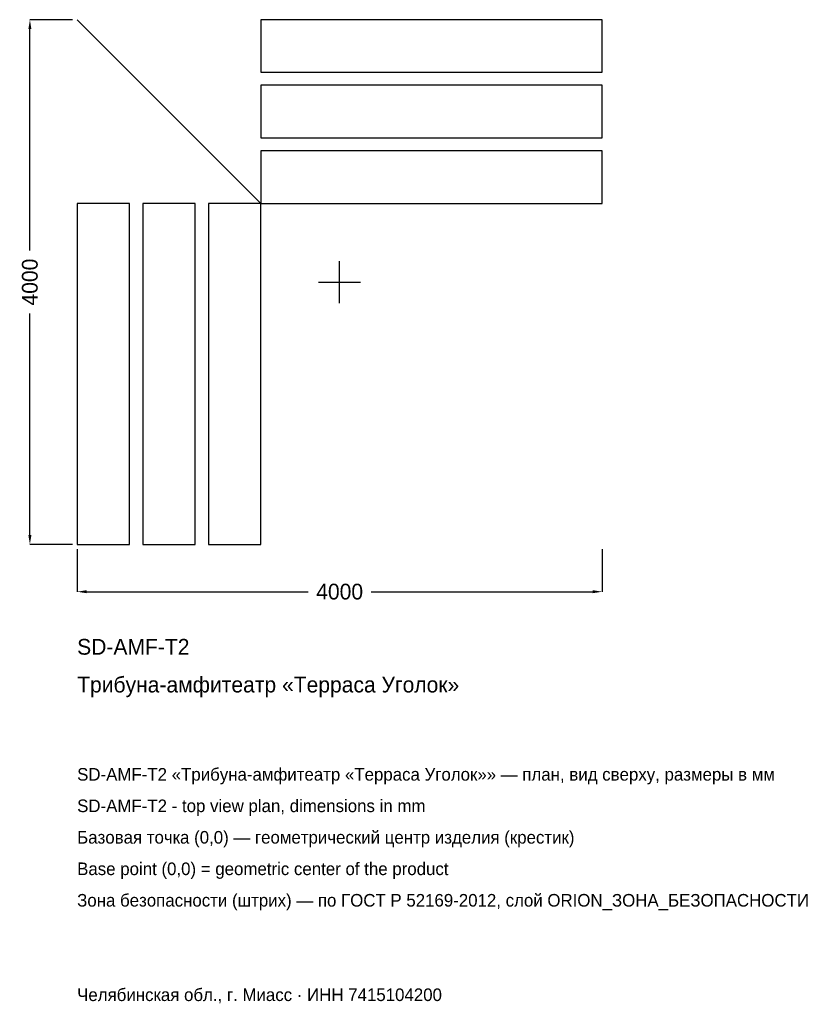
# Model space of a CAD drawing. Header units: metres. Extents: x -2438 to 3654, y -5505 to 2000.
import ezdxf

# ---------------------------------------------------------------- set-up
doc = ezdxf.new("R2010")
doc.units = ezdxf.units.M
for name, color, linetype in [('ORION_ДАННЫЕ', 3, 'Continuous'), ('ORION_КОНТУР', 7, 'Continuous'), ('ORION_РАЗМЕРЫ', 8, 'Continuous')]:
    doc.layers.add(name, color=color, linetype=linetype)
doc.dimstyles.new('ORION', dxfattribs={"dimtxt": 120, "dimasz": 72, "dimexe": 1.25, "dimexo": 36, "dimtad": 1, "dimdec": 0, "dimcen": 2.5, "dimazin": 3, "dimtfac": 1, "dimtmove": 0, "dimatfit": 3, "dimarcsym": 0})

# ---------------------------------------------------------------- blocks, each defined once
blk = doc.blocks.new('_CLOSEDFILLED')
at = {"color": 0, "linetype": 'BYBLOCK'}
blk.add_solid([(-1, 0.16), (0, 0), (-1, -0.16)], dxfattribs=at)
blk = doc.blocks.new('*D1')
for p, q in [((-2000, -2036), (-2000, -2360)), ((2000, -2036), (2000, -2360)), ((-1928, -2360), (-240, -2360)), ((240, -2360), (1928, -2360))]:
    blk.add_line(p, q)
at = {"layer": 'Defpoints'}
for p in [(-2000, -2000), (2000, -2000), (-2000, -2360)]:
    blk.add_point(p, dxfattribs=at)
at = {"layer": 'ORION_РАЗМЕРЫ', "xscale": 72, "yscale": 72, "rotation": 180}
blk.add_blockref('_CLOSEDFILLED', (-2000, -2360), dxfattribs=at)
at = {"layer": 'ORION_РАЗМЕРЫ', "xscale": 72, "yscale": 72}
blk.add_blockref('_CLOSEDFILLED', (2000, -2360), dxfattribs=at)
at = {"layer": 'ORION_РАЗМЕРЫ', "insert": (0, -2360), "char_height": 120, "attachment_point": 5}
blk.add_mtext('4000', dxfattribs=at)
blk = doc.blocks.new('*D2')
for p, q in [((-2036, 2000), (-2360, 2000)), ((-2360, 240), (-2360, 1928)), ((-2360, -1928), (-2360, -240)), ((-2036, -2000), (-2360, -2000))]:
    blk.add_line(p, q)
at = {"layer": 'Defpoints'}
for p in [(-2000, 2000), (-2360, -2000), (-2000, -2000)]:
    blk.add_point(p, dxfattribs=at)
at = {"layer": 'ORION_РАЗМЕРЫ', "xscale": 72, "yscale": 72}
for p, rotation in [((-2360, 2000), 90), ((-2360, -2000), 270)]:
    blk.add_blockref('_CLOSEDFILLED', p, dxfattribs=dict(at, rotation=rotation))
at = {"layer": 'ORION_РАЗМЕРЫ', "insert": (-2360, 0), "char_height": 120, "attachment_point": 5, "rotation": 90}
blk.add_mtext('4000', dxfattribs=at)
blk = doc.blocks.new('ОРИОН SD-AMF-T2 Трибуна-амфитеатр Терраса Уголок')
at = {"layer": 'ORION_КОНТУР'}
blk.add_line((-600, 600), (-2000, 2000), dxfattribs=at)
for points in [[(-600, 1600), (2000, 1600), (2000, 2000), (-600, 2000)], [(-600, 1100), (2000, 1100), (2000, 1500), (-600, 1500)], [(-600, 600), (2000, 600), (2000, 1000), (-600, 1000)], [(-2000, -2000), (-1600, -2000), (-1600, 600), (-2000, 600)], [(-1500, -2000), (-1100, -2000), (-1100, 600), (-1500, 600)], [(-1000, -2000), (-600, -2000), (-600, 600), (-1000, 600)]]:
    blk.add_lwpolyline(points, close=True, dxfattribs=at)
at = {"layer": 'ORION_РАЗМЕРЫ'}
for p, q in [((0, -160), (0, 160)), ((-160, 0), (160, 0))]:
    blk.add_line(p, q, dxfattribs=at)
at = {"layer": 'ORION_ДАННЫЕ'}
for tag, p in [('АРТИКУЛ', (-2000, -2840)), ('НАИМЕНОВАНИЕ', (-2000, -3128))]:
    blk.add_attdef(tag, p, '', height=120, dxfattribs=at)
at = {"layer": 'ORION_ДАННЫЕ', "flags": 1}
for tag, p in [('ПРОИЗВОДИТЕЛЬ', (-2000, -3416)), ('ТЕЛЕФОН', (-2000, -3704)), ('САЙТ', (-2000, -4280)), ('АДРЕС', (-2000, -4568)), ('РЕКВИЗИТЫ', (-2000, -4856)), ('ГАБАРИТЫ', (-2000, -5144)), ('ЗОНА_БЕЗОПАСНОСТИ', (-2000, -5432))]:
    blk.add_attdef(tag, p, '', height=120, dxfattribs=at)
at = {"layer": 'ORION_РАЗМЕРЫ'}
dim = blk.add_linear_dim(base=(-2360, -2000), p1=(-2000, -2000), p2=(-2000, 2000), angle=90, dimstyle='ORION', dxfattribs=at)
dim.commit()
dim.dimension.update_dxf_attribs({"geometry": '*D2', "text_midpoint": (-2360, 0)})
dim = blk.add_linear_dim(base=(-2000, -2360), p1=(-2000, -2000), p2=(2000, -2000), dimstyle='ORION', dxfattribs=at)
dim.commit()
dim.dimension.update_dxf_attribs({"geometry": '*D1', "text_midpoint": (0, -2360)})

msp = doc.modelspace()

# ---------------------------------------------------------------- block references
msp.add_blockref('ОРИОН SD-AMF-T2 Трибуна-амфитеатр Терраса Уголок', (0, 0)).add_auto_attribs({'АРТИКУЛ': 'SD-AMF-T2', 'НАИМЕНОВАНИЕ': 'Трибуна-амфитеатр «Терраса Уголок»'})

# ---------------------------------------------------------------- texts
at = {"layer": 'ORION_ДАННЫЕ', "color": 3}
for s, p in [('SD-AMF-T2 «Трибуна-амфитеатр «Терраса Уголок»» — план, вид сверху, размеры в мм', (-2000, -3800)), ('SD-AMF-T2 - top view plan, dimensions in mm', (-2000, -4040)), ('Челябинская обл., г. Миасс · ИНН 7415104200', (-2000, -5480))]:
    msp.add_text(s, height=96, dxfattribs=at).set_placement(p)
at = {"layer": 'ORION_ДАННЫЕ', "color": 7}
for s, p in [('Базовая точка (0,0) — геометрический центр изделия (крестик)', (-2000, -4280)), ('Base point (0,0) = geometric center of the product', (-2000, -4520))]:
    msp.add_text(s, height=96, dxfattribs=at).set_placement(p)
at = {"layer": 'ORION_ДАННЫЕ', "color": 1}
msp.add_text('Зона безопасности (штрих) — по ГОСТ Р 52169-2012, слой ORION_ЗОНА_БЕЗОПАСНОСТИ', height=96, dxfattribs=at).set_placement((-2000, -4760))

doc.saveas('drawing.dxf')
